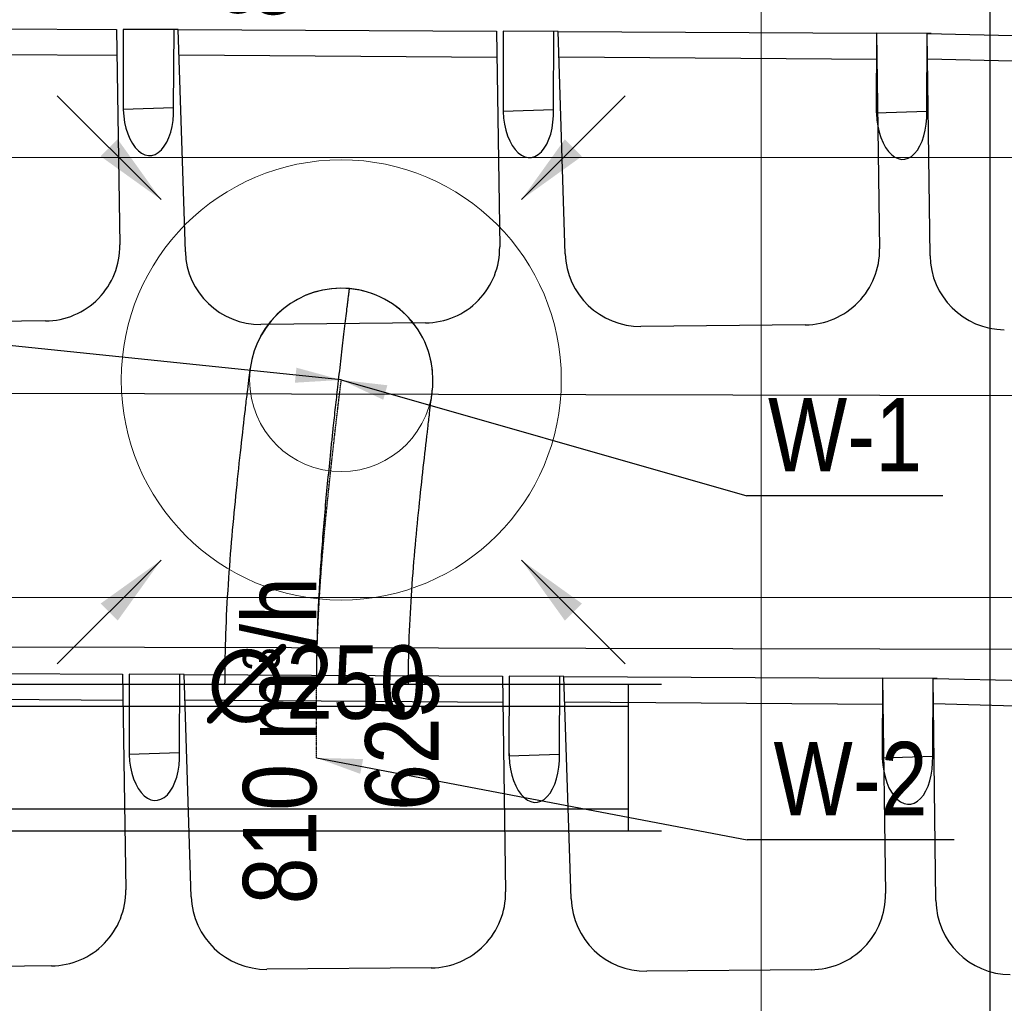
# Model space of a CAD drawing. Header units: millimetres. Extents: x -32221 to 212500, y 31663 to 93766.
# Tile 15 of 256: x 20612 to 21954, y 39242 to 40583. Entities that reach past the tile are written whole.
import ezdxf

# ---------------------------------------------------------------- set-up
doc = ezdxf.new("R2010")
doc.units = ezdxf.units.MM
doc.linetypes.add('DASHDOT', pattern=[1, 0.5, -0.25, 0, -0.25])
doc.layers.get('0').update_dxf_attribs({"color": 251})
for name, color, linetype in [('FLUID-N-100-ARRGR', 251, 'Continuous'), ('FLUID-W', 251, 'Continuous'), ('FLUID-W-100-ARRGR', 251, 'Continuous'), ('FLUID-W-100-DIM', 251, 'Continuous'), ('FLUID-W-100-INF', 251, 'Continuous'), ('FLUID-W-100-NUM', 251, 'Continuous'), ('FLUID-W-SYM', 251, 'Continuous'), ('osie', 251, 'Continuous'), ('Sciany', 251, 'Continuous'), ('Wyposazenie', 251, 'Continuous')]:
    doc.layers.add(name, color=color, linetype=linetype)
doc.layers.add('kasetony', color=251, linetype='Continuous', lineweight=5)
doc.layers.add('Wywiewniki', color=251, linetype='Continuous', lineweight=20)
doc.styles.add('FDBES', font='simplex.shx')
doc.styles.get("Standard").update_dxf_attribs({"font": 'ARIALN.TTF'})
doc.linetypes.add('ZIGZAG', pattern='A,0.0001,-0.2,[131,ltypeshp.shx,S=0.2,R=0,X=-0.2,Y=0],-0.4,[131,ltypeshp.shx,S=0.2,R=180,X=0.2,Y=0],-0.2', length=0.8001)
doc.dimstyles.new('FDBES', dxfattribs={"dimscale": 50, "dimtxt": 4, "dimasz": 2.5, "dimexe": 0.8, "dimexo": 2, "dimgap": 1, "dimtad": 1, "dimdsep": 46, "dimtxsty": 'FDBES', "dimcen": 2.5, "dimclrd": 4, "dimclre": 5, "dimadec": 0, "dimazin": 0, "dimtfac": 1, "dimtmove": 0, "dimatfit": 3, "dimfxl": 1, "dimarcsym": 0})

# ---------------------------------------------------------------- blocks, each defined once
blk = doc.blocks.new('*U176')
at = {"color": 14, "linetype": 'Continuous', "lineweight": -2}
for p, q in [((-100, 470), (-100, -470)), ((100, 470), (100, -470))]:
    blk.add_line(p, q, dxfattribs=at)
at = {"color": 0, "linetype": 'ByBlock', "lineweight": -2}
for p, q in [((100, 425), (-100, 425)), ((-100, -425), (100, -425))]:
    blk.add_line(p, q, dxfattribs=at)
at = {"color": 1, "linetype": 'Continuous', "lineweight": -3}
for p, q in [((-70, 425), (-70, -425)), ((70, 425), (70, -425))]:
    blk.add_line(p, q, dxfattribs=at)
blk = doc.blocks.new('*U179')
at = {"layer": 'FLUID-W-SYM', "color": 2, "linetype": 'DASHDOT', "lineweight": -3}
for q in [(50, 0), (-20, 0)]:
    blk.add_line((-50, 0), q, dxfattribs=at)
blk = doc.blocks.new('*U177')
at = {"color": 0, "linetype": 'ByBlock', "lineweight": -2}
blk.add_circle((0, 0), 0.05, dxfattribs=at)
blk = doc.blocks.new('*U204')
at = {"color": 14, "linetype": 'Continuous', "lineweight": -2, "extrusion": (-1, -1.82221e-16, -2.00099e-16)}
blk.add_ellipse((0, 0), major_axis=(0, 124.5, 11.2), ratio=1, start_param=0, end_param=1.536502, dxfattribs=at)
at = {"color": 14, "linetype": 'Continuous', "lineweight": -2, "extrusion": (-1, -2.81499e-18, -1.61132e-16)}
blk.add_ellipse((0, 0), major_axis=(0, -15.5, 124), ratio=1, start_param=0, end_param=1.605137, dxfattribs=at)
at = {"color": 20, "linetype": 'ZIGZAG', "lineweight": -2, "ltscale": 50}
for points, knots in [([(0, -415.2, -33.5), (0, -402.3, -33.5), (0, -376.3, -33.3), (0, -337.1, -32.2), (0, -297.8, -30.5), (0, -258.4, -28.2), (0, -219.2, -25.4), (0, -180.1, -22.2), (0, -141.4, -18.6), (0, -114.4, -15.9), (0, -98.6, -14.3), (0, -92.3, -13.7), (0, -81.3, -12.5), (0, -62.4, -10.5), (0, -37.4, -7.8), (0, -12.8, -5), (0, 8.1, -2.7), (0, 25.6, -0.6), (0, 42.4, 1.3), (0, 58.5, 3.2), (0, 73.6, 5), (0, 87.4, 6.7), (0, 97.7, 7.9), (0, 105, 8.8), (0, 110.7, 9.5), (0, 116.2, 10.2), (0, 120.9, 10.8), (0, 123.8, 11.1), (0, 124.5, 11.2), (0, 124.5, 11.2)], [0, 0, 0, 0, 32.584573, 65.169147, 97.75372, 130.338293, 162.922867, 195.50744, 228.092013, 260.676587, 264.749659, 268.82273, 276.968874, 293.26116, 317.69959, 342.13802, 358.430307, 374.722594, 391.01488, 407.307167, 423.599454, 439.89174, 456.184027, 464.33017, 472.476314, 484.695529, 496.914744, 509.133959, 521.353174, 521.353174, 521.353174, 521.353174]), ([(0, -415.2, -158.5), (0, -403.7, -158.5), (0, -380.8, -158.3), (0, -335, -157.1), (0, -278.4, -154.1), (0, -212.3, -149), (0, -149.6, -142.9), (0, -91.1, -136.6), (0, -47.3, -131.6), (0, -17.9, -128.1), (0, -2.8, -126.3), (0, 6.2, -125.2), (0, 11.5, -124.5), (0, 14.6, -124.1), (0, 15.2, -124.1), (0, 15.5, -124)], [0, 0, 0, 0, 34.406483, 68.812966, 137.625932, 206.438899, 275.251865, 344.064831, 412.877797, 447.28428, 481.690763, 498.894005, 516.097246, 533.300488, 550.503729, 550.503729, 550.503729, 550.503729]), ([(0, -415.2, 91.5), (0, -404.3, 91.5), (0, -382.6, 91.7), (0, -339.4, 93), (0, -286, 95.9), (0, -224.4, 101), (0, -166.3, 106.7), (0, -112.1, 112.6), (0, -71.9, 117.3), (0, -45.1, 120.4), (0, -31.6, 122.1), (0, -23.5, 123), (0, -18.8, 123.6), (0, -16.2, 123.9), (0, -15.7, 124), (0, -15.5, 124)], [0, 0, 0, 0, 32.571611, 65.143221, 130.286443, 195.429664, 260.572885, 325.716107, 390.859328, 423.430939, 456.00255, 472.288355, 488.57416, 504.859966, 521.145771, 521.145771, 521.145771, 521.145771])]:
    blk.add_open_spline(points, degree=3, knots=knots, dxfattribs=at)
at = {"layer": 'FLUID-W-SYM', "color": 2, "linetype": 'DASHDOT', "lineweight": -3}
blk.add_open_spline([(0, -415.2, -33.5), (0, -326.5, -33.5), (0, -158.5, -19.8), (0, 0), (0, 0)], degree=3, knots=[0, 0, 0, 0, 266.194137, 521.353174, 521.353174, 521.353174, 521.353174], dxfattribs=at)
blk = doc.blocks.new('*U47')
at = {"color": 0, "insert": (-1185.1, 122.5), "char_height": 100, "width": 1600, "attachment_point": 5, "line_spacing_factor": 1.1}
blk.add_mtext('Smay\\PNS8-R1-A-625-54-SL9010/ SRt-300-g-248P\\P625', dxfattribs=at)
blk.add_mtext('Smay\\PNS8-R1-A-625-54-SL9010/ SRt-300-g-248P\\P625', dxfattribs=at)
blk.add_mtext('Smay\\PNS8-R1-A-625-54-SL9010/ SRt-300-g-248P\\P625', dxfattribs=at)
blk.add_mtext('Smay\\PNS8-R1-A-625-54-SL9010/ SRt-300-g-248P\\P625', dxfattribs=at)
blk.add_mtext('Smay\\PNS8-R1-A-625-54-SL9010/ SRt-300-g-248P\\P625', dxfattribs=at)
blk.add_mtext('Smay\\PNS8-R1-A-625-54-SL9010/ SRt-300-g-248P\\P625', dxfattribs=at)
blk.add_mtext('Smay\\PNS8-R1-A-625-54-SL9010/ SRt-300-g-248P\\P625', dxfattribs=at)
blk.add_mtext('Smay\\PNS8-R1-A-625-54-SL9010/ SRt-300-g-248P\\P625', dxfattribs=at)
blk.add_mtext('Smay\\PNS8-R1-A-625-54-SL9010/ SRt-300-g-248P\\P625', dxfattribs=at)
blk.add_mtext('Smay\\PNS8-R1-A-625-54-SL9010/ SRt-300-g-248P\\P625', dxfattribs=at)
blk.add_mtext('Smay\\PNS8-R1-A-625-54-SL9010/ SRt-300-g-248P\\P625', dxfattribs=at)
blk.add_mtext('Smay\\PNS8-R1-A-625-54-SL9010/ SRt-300-g-248P\\P625', dxfattribs=at)
blk.add_mtext('Smay\\PNS8-R1-A-625-54-SL9010/ SRt-300-g-248P\\P625', dxfattribs=at)
blk.add_mtext('Smay\\PNS8-R1-A-625-54-SL9010/ SRt-300-g-248P\\P625', dxfattribs=at)
blk.add_mtext('Smay\\PNS8-R1-A-625-54-SL9010/ SRt-300-g-248P\\P625', dxfattribs=at)
blk.add_mtext('Smay\\PNS8-R1-A-625-54-SL9010/ SRt-300-g-248P\\P625', dxfattribs=at)
at = {"color": 0}
blk.add_leader([(0, 0), (-461.5, 47.7)], dimstyle='FDBES', override={"dimscale": 25, "dimclrd": 0, "dimclre": 0}, dxfattribs=at)
blk.add_leader([(0, 0), (-461.5, 47.7)], dimstyle='FDBES', override={"dimscale": 25, "dimclrd": 0, "dimclre": 0}, dxfattribs=at)
blk.add_leader([(0, 0), (-461.5, 47.7)], dimstyle='FDBES', override={"dimscale": 25, "dimclrd": 0, "dimclre": 0}, dxfattribs=at)
blk.add_leader([(0, 0), (-461.5, 47.7)], dimstyle='FDBES', override={"dimscale": 25, "dimclrd": 0, "dimclre": 0}, dxfattribs=at)
blk.add_leader([(0, 0), (-461.5, 47.7)], dimstyle='FDBES', override={"dimscale": 25, "dimclrd": 0, "dimclre": 0}, dxfattribs=at)
blk.add_leader([(0, 0), (-461.5, 47.7)], dimstyle='FDBES', override={"dimscale": 25, "dimclrd": 0, "dimclre": 0}, dxfattribs=at)
blk.add_leader([(0, 0), (-461.5, 47.7)], dimstyle='FDBES', override={"dimscale": 25, "dimclrd": 0, "dimclre": 0}, dxfattribs=at)
blk.add_leader([(0, 0), (-461.5, 47.7)], dimstyle='FDBES', override={"dimscale": 25, "dimclrd": 0, "dimclre": 0}, dxfattribs=at)
blk.add_leader([(0, 0), (-461.5, 47.7)], dimstyle='FDBES', override={"dimscale": 25, "dimclrd": 0, "dimclre": 0}, dxfattribs=at)
blk.add_leader([(0, 0), (-461.5, 47.7)], dimstyle='FDBES', override={"dimscale": 25, "dimclrd": 0, "dimclre": 0}, dxfattribs=at)
blk.add_leader([(0, 0), (-461.5, 47.7)], dimstyle='FDBES', override={"dimscale": 25, "dimclrd": 0, "dimclre": 0}, dxfattribs=at)
blk.add_leader([(0, 0), (-461.5, 47.7)], dimstyle='FDBES', override={"dimscale": 25, "dimclrd": 0, "dimclre": 0}, dxfattribs=at)
blk.add_leader([(0, 0), (-461.5, 47.7)], dimstyle='FDBES', override={"dimscale": 25, "dimclrd": 0, "dimclre": 0}, dxfattribs=at)
blk.add_leader([(0, 0), (-461.5, 47.7)], dimstyle='FDBES', override={"dimscale": 25, "dimclrd": 0, "dimclre": 0}, dxfattribs=at)
blk.add_leader([(0, 0), (-461.5, 47.7)], dimstyle='FDBES', override={"dimscale": 25, "dimclrd": 0, "dimclre": 0}, dxfattribs=at)
blk.add_leader([(0, 0), (-461.5, 47.7)], dimstyle='FDBES', override={"dimscale": 25, "dimclrd": 0, "dimclre": 0}, dxfattribs=at)
blk = doc.blocks.new('*U114')
at = {"color": 6}
blk.add_line((820.2, -157.8), (553.1, -157.8), dxfattribs=at)
blk.add_line((820.2, -157.8), (553.1, -157.8), dxfattribs=at)
blk.add_line((820.2, -157.8), (553.1, -157.8), dxfattribs=at)
blk.add_line((820.2, -157.8), (553.1, -157.8), dxfattribs=at)
blk.add_line((820.2, -157.8), (553.1, -157.8), dxfattribs=at)
blk.add_line((820.2, -157.8), (553.1, -157.8), dxfattribs=at)
blk.add_line((820.2, -157.8), (553.1, -157.8), dxfattribs=at)
blk.add_line((820.2, -157.8), (553.1, -157.8), dxfattribs=at)
blk.add_line((820.2, -157.8), (553.1, -157.8), dxfattribs=at)
blk.add_line((820.2, -157.8), (553.1, -157.8), dxfattribs=at)
blk.add_line((820.2, -157.8), (553.1, -157.8), dxfattribs=at)
blk.add_line((820.2, -157.8), (553.1, -157.8), dxfattribs=at)
blk.add_line((820.2, -157.8), (553.1, -157.8), dxfattribs=at)
blk.add_line((820.2, -157.8), (553.1, -157.8), dxfattribs=at)
blk.add_line((820.2, -157.8), (553.1, -157.8), dxfattribs=at)
blk.add_line((820.2, -157.8), (553.1, -157.8), dxfattribs=at)
at = {"color": 0, "insert": (686.7, -157.8), "char_height": 100, "attachment_point": 5}
blk.add_mtext('W-1\\P ', dxfattribs=at)
blk.add_mtext('W-1\\P ', dxfattribs=at)
blk.add_mtext('W-1\\P ', dxfattribs=at)
blk.add_mtext('W-1\\P ', dxfattribs=at)
blk.add_mtext('W-1\\P ', dxfattribs=at)
blk.add_mtext('W-1\\P ', dxfattribs=at)
blk.add_mtext('W-1\\P ', dxfattribs=at)
blk.add_mtext('W-1\\P ', dxfattribs=at)
blk.add_mtext('W-1\\P ', dxfattribs=at)
blk.add_mtext('W-1\\P ', dxfattribs=at)
blk.add_mtext('W-1\\P ', dxfattribs=at)
blk.add_mtext('W-1\\P ', dxfattribs=at)
blk.add_mtext('W-1\\P ', dxfattribs=at)
blk.add_mtext('W-1\\P ', dxfattribs=at)
blk.add_mtext('W-1\\P ', dxfattribs=at)
blk.add_mtext('W-1\\P ', dxfattribs=at)
blk.add_leader([(0, 0), (553.1, -157.8)], dimstyle='FDBES', override={"dimscale": 25, "dimclrd": 256, "dimclre": 256})
blk.add_leader([(0, 0), (553.1, -157.8)], dimstyle='FDBES', override={"dimscale": 25, "dimclrd": 256, "dimclre": 256})
blk.add_leader([(0, 0), (553.1, -157.8)], dimstyle='FDBES', override={"dimscale": 25, "dimclrd": 256, "dimclre": 256})
blk.add_leader([(0, 0), (553.1, -157.8)], dimstyle='FDBES', override={"dimscale": 25, "dimclrd": 256, "dimclre": 256})
blk.add_leader([(0, 0), (553.1, -157.8)], dimstyle='FDBES', override={"dimscale": 25, "dimclrd": 256, "dimclre": 256})
blk.add_leader([(0, 0), (553.1, -157.8)], dimstyle='FDBES', override={"dimscale": 25, "dimclrd": 256, "dimclre": 256})
blk.add_leader([(0, 0), (553.1, -157.8)], dimstyle='FDBES', override={"dimscale": 25, "dimclrd": 256, "dimclre": 256})
blk.add_leader([(0, 0), (553.1, -157.8)], dimstyle='FDBES', override={"dimscale": 25, "dimclrd": 256, "dimclre": 256})
blk.add_leader([(0, 0), (553.1, -157.8)], dimstyle='FDBES', override={"dimscale": 25, "dimclrd": 256, "dimclre": 256})
blk.add_leader([(0, 0), (553.1, -157.8)], dimstyle='FDBES', override={"dimscale": 25, "dimclrd": 256, "dimclre": 256})
blk.add_leader([(0, 0), (553.1, -157.8)], dimstyle='FDBES', override={"dimscale": 25, "dimclrd": 256, "dimclre": 256})
blk.add_leader([(0, 0), (553.1, -157.8)], dimstyle='FDBES', override={"dimscale": 25, "dimclrd": 256, "dimclre": 256})
blk.add_leader([(0, 0), (553.1, -157.8)], dimstyle='FDBES', override={"dimscale": 25, "dimclrd": 256, "dimclre": 256})
blk.add_leader([(0, 0), (553.1, -157.8)], dimstyle='FDBES', override={"dimscale": 25, "dimclrd": 256, "dimclre": 256})
blk.add_leader([(0, 0), (553.1, -157.8)], dimstyle='FDBES', override={"dimscale": 25, "dimclrd": 256, "dimclre": 256})
blk.add_leader([(0, 0), (553.1, -157.8)], dimstyle='FDBES', override={"dimscale": 25, "dimclrd": 256, "dimclre": 256})
blk = doc.blocks.new('*U123')
at = {"color": 6}
blk.add_line((868.9, -111.6), (586.7, -111.6), dxfattribs=at)
blk.add_line((868.9, -111.6), (586.7, -111.6), dxfattribs=at)
blk.add_line((868.9, -111.6), (586.7, -111.6), dxfattribs=at)
blk.add_line((868.9, -111.6), (586.7, -111.6), dxfattribs=at)
blk.add_line((868.9, -111.6), (586.7, -111.6), dxfattribs=at)
blk.add_line((868.9, -111.6), (586.7, -111.6), dxfattribs=at)
blk.add_line((868.9, -111.6), (586.7, -111.6), dxfattribs=at)
blk.add_line((868.9, -111.6), (586.7, -111.6), dxfattribs=at)
blk.add_line((868.9, -111.6), (586.7, -111.6), dxfattribs=at)
blk.add_line((868.9, -111.6), (586.7, -111.6), dxfattribs=at)
blk.add_line((868.9, -111.6), (586.7, -111.6), dxfattribs=at)
blk.add_line((868.9, -111.6), (586.7, -111.6), dxfattribs=at)
blk.add_line((868.9, -111.6), (586.7, -111.6), dxfattribs=at)
blk.add_line((868.9, -111.6), (586.7, -111.6), dxfattribs=at)
blk.add_line((868.9, -111.6), (586.7, -111.6), dxfattribs=at)
blk.add_line((868.9, -111.6), (586.7, -111.6), dxfattribs=at)
at = {"color": 0, "insert": (727.8, -111.6), "char_height": 100, "attachment_point": 5}
blk.add_mtext('W-2\\P ', dxfattribs=at)
blk.add_mtext('W-2\\P ', dxfattribs=at)
blk.add_mtext('W-2\\P ', dxfattribs=at)
blk.add_mtext('W-2\\P ', dxfattribs=at)
blk.add_mtext('W-2\\P ', dxfattribs=at)
blk.add_mtext('W-2\\P ', dxfattribs=at)
blk.add_mtext('W-2\\P ', dxfattribs=at)
blk.add_mtext('W-2\\P ', dxfattribs=at)
blk.add_mtext('W-2\\P ', dxfattribs=at)
blk.add_mtext('W-2\\P ', dxfattribs=at)
blk.add_mtext('W-2\\P ', dxfattribs=at)
blk.add_mtext('W-2\\P ', dxfattribs=at)
blk.add_mtext('W-2\\P ', dxfattribs=at)
blk.add_mtext('W-2\\P ', dxfattribs=at)
blk.add_mtext('W-2\\P ', dxfattribs=at)
blk.add_mtext('W-2\\P ', dxfattribs=at)
blk.add_leader([(0, 0), (586.7, -111.6)], dimstyle='FDBES', override={"dimscale": 25, "dimclrd": 256, "dimclre": 256})
blk.add_leader([(0, 0), (586.7, -111.6)], dimstyle='FDBES', override={"dimscale": 25, "dimclrd": 256, "dimclre": 256})
blk.add_leader([(0, 0), (586.7, -111.6)], dimstyle='FDBES', override={"dimscale": 25, "dimclrd": 256, "dimclre": 256})
blk.add_leader([(0, 0), (586.7, -111.6)], dimstyle='FDBES', override={"dimscale": 25, "dimclrd": 256, "dimclre": 256})
blk.add_leader([(0, 0), (586.7, -111.6)], dimstyle='FDBES', override={"dimscale": 25, "dimclrd": 256, "dimclre": 256})
blk.add_leader([(0, 0), (586.7, -111.6)], dimstyle='FDBES', override={"dimscale": 25, "dimclrd": 256, "dimclre": 256})
blk.add_leader([(0, 0), (586.7, -111.6)], dimstyle='FDBES', override={"dimscale": 25, "dimclrd": 256, "dimclre": 256})
blk.add_leader([(0, 0), (586.7, -111.6)], dimstyle='FDBES', override={"dimscale": 25, "dimclrd": 256, "dimclre": 256})
blk.add_leader([(0, 0), (586.7, -111.6)], dimstyle='FDBES', override={"dimscale": 25, "dimclrd": 256, "dimclre": 256})
blk.add_leader([(0, 0), (586.7, -111.6)], dimstyle='FDBES', override={"dimscale": 25, "dimclrd": 256, "dimclre": 256})
blk.add_leader([(0, 0), (586.7, -111.6)], dimstyle='FDBES', override={"dimscale": 25, "dimclrd": 256, "dimclre": 256})
blk.add_leader([(0, 0), (586.7, -111.6)], dimstyle='FDBES', override={"dimscale": 25, "dimclrd": 256, "dimclre": 256})
blk.add_leader([(0, 0), (586.7, -111.6)], dimstyle='FDBES', override={"dimscale": 25, "dimclrd": 256, "dimclre": 256})
blk.add_leader([(0, 0), (586.7, -111.6)], dimstyle='FDBES', override={"dimscale": 25, "dimclrd": 256, "dimclre": 256})
blk.add_leader([(0, 0), (586.7, -111.6)], dimstyle='FDBES', override={"dimscale": 25, "dimclrd": 256, "dimclre": 256})
blk.add_leader([(0, 0), (586.7, -111.6)], dimstyle='FDBES', override={"dimscale": 25, "dimclrd": 256, "dimclre": 256})
blk = doc.blocks.new('*U239')
at = {"color": 0}
blk.add_leader([(0, 0), (-141.4, -141.4)], dimstyle='FDBES', override={"dimscale": 40, "dimclrd": 0}, dxfattribs=at)
blk = doc.blocks.new('*U240')
at = {"color": 0}
blk.add_leader([(0, 0), (141.4, -141.4)], dimstyle='FDBES', override={"dimscale": 40, "dimclrd": 0}, dxfattribs=at)
blk = doc.blocks.new('*U241')
at = {"color": 0}
blk.add_leader([(0, 0), (-141.4, 141.4)], dimstyle='FDBES', override={"dimscale": 40, "dimclrd": 0}, dxfattribs=at)
blk = doc.blocks.new('*U242')
at = {"color": 0}
blk.add_leader([(0, 0), (141.4, 141.4)], dimstyle='FDBES', override={"dimscale": 40, "dimclrd": 0}, dxfattribs=at)

msp = doc.modelspace()

# ---------------------------------------------------------------- linework, layer by layer
at = {"layer": 'kasetony'}
for p, q in [((21622.937, 40394.948), (21622.937, 40994.948)), ((21622.937, 40994.948), (21622.937, 40394.948)), ((20422.937, 40394.948), (21622.937, 40394.948)), ((21622.937, 40394.948), (20422.937, 40394.948)), ((21622.937, 40394.948), (22822.937, 40394.948)), ((21622.937, 39794.948), (21622.937, 40394.948)), ((21622.937, 40394.948), (21622.937, 39794.948)), ((22822.937, 40394.948), (21622.937, 40394.948)), ((20422.937, 39794.948), (21622.937, 39794.948)), ((21622.937, 39794.948), (20422.937, 39794.948)), ((21622.937, 39794.948), (22822.937, 39794.948)), ((21622.937, 39194.948), (21622.937, 39794.948)), ((21622.937, 39794.948), (21622.937, 39194.948)), ((22822.937, 39794.948), (21622.937, 39794.948))]:
    msp.add_line(p, q, dxfattribs=at)
at = {"layer": 'osie'}
msp.add_line((21934.679, 64401.551), (21934.679, 32871.067), dxfattribs=at)
at = {"layer": 'Sciany'}
msp.add_line((22857.428, 39721.996), (16187.455, 39737.706), dxfattribs=at)
at = {"layer": 'Wyposazenie'}
for p, q in [((20310.272, 40571.677), (20744.288, 40569.486)), ((20744.288, 40569.486), (20748.593, 40275.667)), ((20753.354, 40569.44), (20753.2, 40460.732)), ((20753.354, 40569.44), (20753.2, 40460.732)), ((20822.522, 40569.091), (20753.354, 40569.44)), ((20828.183, 40569.062), (20753.354, 40569.44)), ((20821.986, 40462.955), (20822.522, 40569.091)), ((20821.986, 40462.955), (20822.522, 40569.091)), ((20828.183, 40569.062), (21262.199, 40566.87)), ((20837.97, 40266.182), (20828.183, 40569.062)), ((21262.199, 40566.87), (21266.504, 40273.051)), ((21271.265, 40566.824), (21271.111, 40458.116)), ((21271.265, 40566.824), (21271.111, 40458.116)), ((21340.432, 40566.475), (21271.265, 40566.824)), ((21346.094, 40566.446), (21271.265, 40566.824)), ((21339.896, 40460.339), (21340.432, 40566.475)), ((21339.896, 40460.339), (21340.432, 40566.475)), ((21346.094, 40566.446), (21780.11, 40564.254)), ((21355.881, 40263.567), (21346.094, 40566.446)), ((21780.11, 40564.254), (21779.956, 40455.547)), ((21780.11, 40564.254), (21779.956, 40455.547)), ((21780.11, 40564.254), (21784.414, 40270.436)), ((21849.278, 40563.905), (21780.11, 40564.254)), ((21854.939, 40563.877), (21780.11, 40564.254)), ((21848.742, 40457.769), (21849.278, 40563.905)), ((21848.742, 40457.769), (21849.278, 40563.905)), ((21849.278, 40563.905), (22283.172, 40553.362)), ((21853.235, 40260.893), (21849.278, 40563.905)), ((20311.552, 40537.255), (20744.806, 40534.125)), ((20829.462, 40534.64), (21262.717, 40531.51)), ((21347.373, 40532.024), (21780.628, 40528.894)), ((21849.895, 40529.465), (22283.009, 40517.998)), ((20753.2, 40460.732), (20821.986, 40462.955)), ((20753.2, 40460.732), (20821.986, 40462.955)), ((21271.111, 40458.116), (21339.896, 40460.339)), ((21271.111, 40458.116), (21339.896, 40460.339)), ((21779.956, 40455.547), (21848.742, 40457.769)), ((21779.956, 40455.547), (21848.742, 40457.769)), ((20647.316, 40171.942), (20423.181, 40169.873)), ((21165.227, 40169.327), (20941.092, 40167.257)), ((21683.138, 40166.711), (21459.003, 40164.642)), ((22862.331, 40067.695), (17660.375, 40079.947)), ((20318.338, 39692.627), (20752.354, 39690.436)), ((20752.354, 39690.436), (20756.658, 39396.617)), ((20761.42, 39690.39), (20761.265, 39581.682)), ((20761.42, 39690.39), (20761.265, 39581.682)), ((20830.587, 39690.04), (20761.42, 39690.39)), ((20836.248, 39690.012), (20761.42, 39690.39)), ((20830.051, 39583.905), (20830.587, 39690.04)), ((20830.051, 39583.905), (20830.587, 39690.04)), ((20836.248, 39690.012), (21270.265, 39687.82)), ((20846.036, 39387.132), (20836.248, 39690.012)), ((21270.265, 39687.82), (21274.569, 39394.001)), ((21279.331, 39687.774), (21279.176, 39579.066)), ((21279.331, 39687.774), (21279.176, 39579.066)), ((21348.498, 39687.425), (21279.331, 39687.774)), ((21354.159, 39687.396), (21279.331, 39687.774)), ((21347.962, 39581.289), (21348.498, 39687.425)), ((21347.962, 39581.289), (21348.498, 39687.425)), ((21354.159, 39687.396), (21788.176, 39685.204)), ((21363.947, 39384.517), (21354.159, 39687.396)), ((21788.176, 39685.204), (21788.022, 39576.497)), ((21788.176, 39685.204), (21788.022, 39576.497)), ((21788.176, 39685.204), (21792.48, 39391.386)), ((21857.343, 39684.855), (21788.176, 39685.204)), ((21863.005, 39684.827), (21788.176, 39685.204)), ((21856.807, 39578.719), (21857.343, 39684.855)), ((21856.807, 39578.719), (21857.343, 39684.855)), ((21857.343, 39684.855), (22291.238, 39674.312)), ((21861.301, 39381.843), (21857.343, 39684.855)), ((20319.617, 39658.205), (20752.872, 39655.075)), ((20837.528, 39655.59), (21270.783, 39652.46)), ((21355.439, 39652.974), (21788.694, 39649.844)), ((21857.961, 39650.415), (22291.075, 39638.948)), ((20761.265, 39581.682), (20830.051, 39583.905)), ((20761.265, 39581.682), (20830.051, 39583.905)), ((21279.176, 39579.066), (21347.962, 39581.289)), ((21279.176, 39579.066), (21347.962, 39581.289)), ((21788.022, 39576.497), (21856.807, 39578.719)), ((21788.022, 39576.497), (21856.807, 39578.719)), ((20655.382, 39292.892), (20431.247, 39290.823)), ((21173.293, 39290.277), (20949.158, 39288.207)), ((21691.204, 39287.661), (21467.069, 39285.591))]:
    msp.add_line(p, q, dxfattribs=at)
for centre, start, end in [((20646.372, 40274.17), 270.529054, 0.839276), ((21164.283, 40271.554), 270.529054, 0.839276), ((21682.194, 40268.938), 270.529054, 0.839276), ((20940.148, 40269.484), 181.850846, 270.529054), ((21458.059, 40266.869), 181.850846, 270.529054), ((21955.458, 40262.228), 180.748252, 269.42646), ((20654.438, 39395.119), 270.529054, 0.839276), ((20948.214, 39390.434), 181.850846, 270.529054), ((21172.349, 39392.504), 270.529054, 0.839276), ((21466.125, 39387.819), 181.850846, 270.529054), ((21690.26, 39389.888), 270.529054, 0.839276), ((21963.524, 39383.178), 180.748252, 269.42646)]:
    msp.add_arc(centre, 102.232, start, end, dxfattribs=at)
for centre in [(20787.593, 40461.843), (20787.593, 40461.843), (21305.503, 40459.228), (21305.503, 40459.228), (21814.349, 40456.658), (21814.349, 40456.658), (20795.658, 39582.793), (20795.658, 39582.793), (21313.569, 39580.178), (21313.569, 39580.178), (21822.414, 39577.608), (21822.414, 39577.608)]:
    msp.add_ellipse(centre, major_axis=(-2.082, 64.439), ratio=0.53373009, start_param=1.44454642, end_param=4.71238898, dxfattribs=at)
at = {"layer": 'Wywiewniki'}
for radius in [300, 125]:
    msp.add_circle((21050.515, 40091.623), radius, dxfattribs=at)

# ---------------------------------------------------------------- block references
at = {"layer": 'FLUID-W', "color": 1, "linetype": 'Continuous', "extrusion": (1, 0, -1.83697e-16), "rotation": 270}
msp.add_blockref('*U204', (40091.623, 7063, 21050.515), dxfattribs=at)
at = {"layer": 'FLUID-W', "color": 1, "linetype": 'Continuous'}
for name, p, rotation in [('*U176', (21016.977, 39576.422, 7327.5), 270), ('*U179', (21016.977, 39626.422, 7327.5), 90), ('*U177', (21016.977, 39576.422, 7327.5), 270)]:
    msp.add_blockref(name, p, dxfattribs=dict(at, rotation=rotation))
at = {"layer": 'FLUID-W-100-ARRGR', "rotation": 89.99999999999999}
for name, p in [('*U242', (20804.805, 40337.333, 6603)), ('*U240', (21296.226, 40337.333, 6603)), ('*U241', (20804.805, 39845.912, 6603)), ('*U239', (21296.226, 39845.912, 6603))]:
    msp.add_blockref(name, p, dxfattribs=at)
at = {"layer": 'FLUID-W-100-INF', "linetype": 'ByBlock'}
msp.add_blockref('*U47', (21050.515, 40091.623, 6623), dxfattribs=at)
at = {"layer": 'FLUID-W-100-NUM', "linetype": 'ByBlock'}
for name, p in [('*U114', (21050.515, 40091.623, 6623)), ('*U123', (21016.977, 39576.422, 7327.5))]:
    msp.add_blockref(name, p, dxfattribs=at)

# ---------------------------------------------------------------- texts
at = {"layer": 'FLUID-N-100-ARRGR', "color": 0, "insert": (21019.405, 40806.635, 6603), "char_height": 100, "attachment_point": 5, "rotation": 90}
msp.add_mtext('810 m{\\A2;\\H0.5x;3}/h\\P625', dxfattribs=at)
at = {"layer": 'FLUID-W-100-ARRGR', "color": 0, "insert": (21050.515, 39599.831, 6603), "char_height": 100, "attachment_point": 5, "rotation": 90}
msp.add_mtext('810 m{\\A2;\\H0.5x;3}/h\\P625', dxfattribs=at)
at = {"layer": 'FLUID-W-100-DIM', "color": 0, "insert": (21016.977, 39676.422, 7402), "char_height": 100, "attachment_point": 5}
msp.add_mtext('∅250\\P', dxfattribs=at)

doc.saveas('drawing.dxf')
